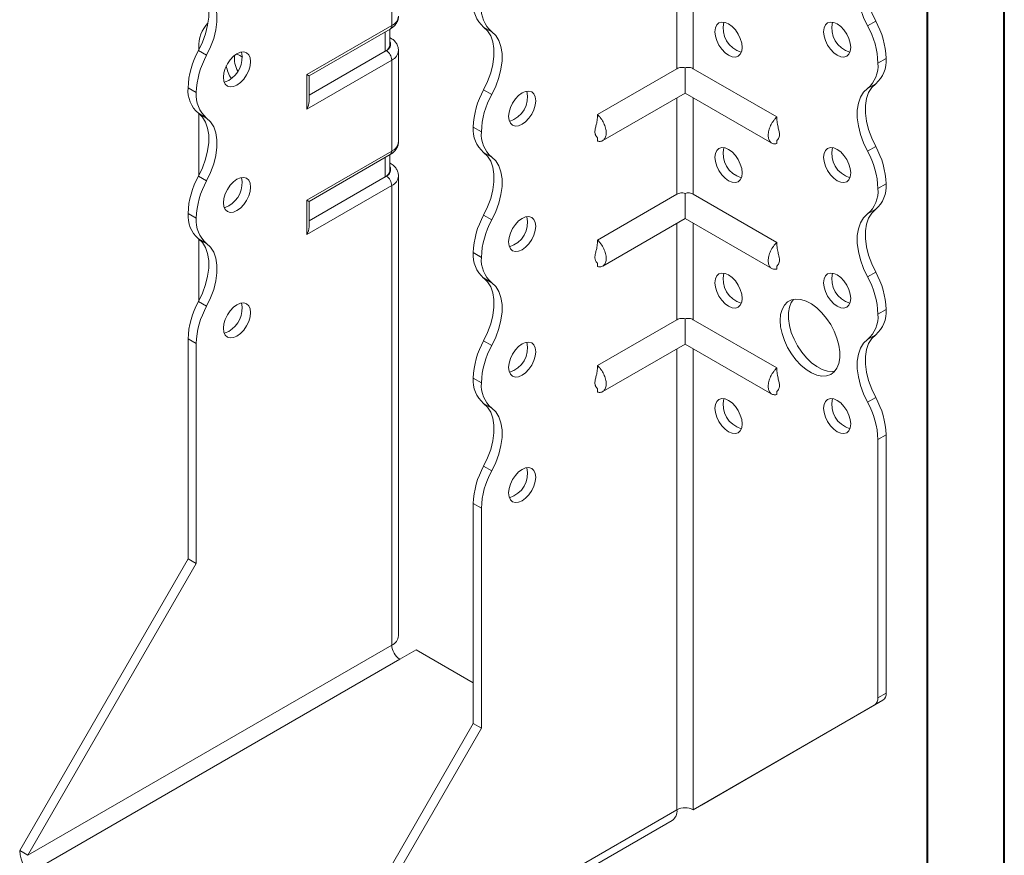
# Model space of a CAD drawing. Header units: millimetres. Extents: x 0 to 210, y 0 to 297.
# Tile 3 of 6: x 146 to 210, y 57 to 111. Entities that reach past the tile are written whole.
import ezdxf

# ---------------------------------------------------------------- set-up
doc = ezdxf.new("R2010")
doc.units = ezdxf.units.MM

msp = doc.modelspace()

# ---------------------------------------------------------------- linework, layer by layer
at = {"color": 7, "linetype": 'Continuous', "lineweight": 40}
for p, q in [((210.079, 0.215), (210.079, 297.215)), ((205.079, 5.215), (205.079, 292.215))]:
    msp.add_line(p, q, dxfattribs=at)
at = {"color": 7, "linetype": 'Continuous', "lineweight": 15}
for p, q in [((170.211, 110.995), (170.211, 116.915)), ((188.772, 114.462), (188.772, 108.186)), ((189.833, 108.186), (189.833, 114.462)), ((164.685, 107.805), (170.211, 110.995)), ((176.719, 110.592), (176.189, 110.898)), ((201.178, 110.979), (201.709, 111.285)), ((164.831, 107.72), (170.107, 110.766)), ((169.791, 109.324), (169.791, 110.583)), ((170.084, 109.732), (170.084, 110.752)), ((170.107, 110.203), (170.084, 110.216)), ((170.107, 110.203), (170.084, 110.214)), ((157.628, 109.364), (158.158, 109.058)), ((157.66, 109.565), (157.66, 109.425)), ((169.791, 109.324), (164.831, 106.46)), ((169.857, 109.362), (169.791, 109.324)), ((170.65, 103.442), (170.65, 109.362)), ((170.211, 108.749), (164.685, 105.559)), ((170.211, 102.829), (170.211, 108.749)), ((202.384, 108.854), (201.854, 108.548)), ((201.854, 108.547), (202.384, 108.854)), ((201.854, 108.548), (201.854, 108.547)), ((202.384, 108.854), (202.384, 108.854)), ((164.685, 105.559), (164.685, 107.805)), ((164.831, 106.052), (164.831, 107.72)), ((188.772, 108.186), (183.6, 105.2)), ((189.303, 108.241), (189.303, 106.603)), ((189.833, 108.186), (195.277, 105.043)), ((201.709, 107.203), (201.179, 106.897)), ((157.483, 106.628), (156.952, 106.934)), ((156.952, 106.933), (156.952, 106.934)), ((156.952, 106.933), (157.483, 106.627)), ((157.483, 106.627), (157.483, 106.628)), ((176.189, 106.815), (176.72, 106.509)), ((183.937, 103.506), (189.303, 106.603)), ((189.303, 106.603), (194.94, 103.349)), ((188.772, 106.297), (188.772, 100.021)), ((189.833, 100.021), (189.833, 106.297)), ((158.158, 104.976), (157.628, 105.282)), ((157.66, 105.259), (157.66, 101.26)), ((176.044, 104.077), (175.514, 104.384)), ((175.514, 104.383), (175.514, 104.384)), ((175.514, 104.383), (176.044, 104.077)), ((176.044, 104.077), (176.044, 104.077)), ((183.6, 103.695), (183.6, 103.472)), ((195.278, 103.532), (195.277, 103.315)), ((164.685, 99.639), (170.211, 102.829)), ((164.831, 99.555), (170.107, 102.6)), ((170.084, 101.566), (170.084, 102.587)), ((176.719, 102.426), (176.189, 102.732)), ((201.179, 102.813), (201.709, 103.119)), ((169.791, 101.158), (169.791, 102.418)), ((170.107, 102.037), (170.084, 102.051)), ((170.107, 102.037), (170.084, 102.048)), ((157.628, 101.199), (158.158, 100.893)), ((169.791, 101.158), (164.831, 98.295)), ((169.857, 101.196), (169.791, 101.158)), ((170.65, 71.29), (170.65, 101.196)), ((202.384, 100.689), (201.854, 100.383)), ((201.854, 100.382), (202.384, 100.688)), ((202.384, 100.689), (202.384, 100.688)), ((170.211, 100.584), (164.685, 97.394)), ((170.211, 70.678), (170.211, 100.584)), ((188.772, 100.021), (183.6, 97.035)), ((189.303, 100.075), (189.303, 98.438)), ((189.833, 100.021), (195.277, 96.878)), ((201.854, 100.383), (201.854, 100.382)), ((164.685, 97.394), (164.685, 99.639)), ((164.831, 97.887), (164.831, 99.555)), ((157.483, 98.463), (156.952, 98.769)), ((156.952, 98.768), (156.952, 98.769)), ((156.952, 98.768), (157.483, 98.462)), ((201.709, 99.037), (201.179, 98.731)), ((157.483, 98.462), (157.483, 98.463)), ((176.189, 98.649), (176.719, 98.343)), ((183.937, 95.34), (189.303, 98.438)), ((188.772, 98.131), (188.772, 91.855)), ((189.303, 98.438), (194.94, 95.183)), ((189.833, 91.855), (189.833, 98.131)), ((158.158, 96.811), (157.628, 97.117)), ((157.66, 97.093), (157.66, 93.094)), ((176.044, 95.913), (175.514, 96.219)), ((175.514, 96.218), (175.514, 96.219)), ((175.514, 96.218), (176.044, 95.911)), ((176.044, 95.911), (176.044, 95.913)), ((183.6, 95.529), (183.6, 95.307)), ((195.278, 95.367), (195.277, 95.149)), ((201.179, 94.648), (201.709, 94.954)), ((176.719, 94.261), (176.189, 94.567)), ((157.628, 93.034), (158.158, 92.728)), ((202.384, 92.524), (201.854, 92.218)), ((201.854, 92.217), (202.384, 92.523)), ((202.384, 92.524), (202.384, 92.523)), ((188.772, 91.855), (183.6, 88.869)), ((189.303, 91.91), (189.303, 90.272)), ((189.833, 91.855), (195.277, 88.712)), ((201.854, 92.218), (201.854, 92.217)), ((157.483, 90.296), (156.952, 90.603)), ((156.952, 76.293), (156.952, 90.603)), ((176.189, 90.484), (176.719, 90.177)), ((201.709, 90.872), (201.179, 90.566)), ((157.483, 75.987), (157.483, 90.296)), ((183.937, 87.175), (189.303, 90.272)), ((188.772, 89.966), (188.772, 59.963)), ((189.303, 90.272), (194.94, 87.018)), ((189.833, 59.963), (189.833, 89.966)), ((176.044, 87.747), (175.514, 88.053)), ((175.514, 88.053), (176.044, 87.747)), ((175.514, 88.053), (175.514, 88.053)), ((176.044, 87.747), (176.044, 87.747)), ((183.6, 87.364), (183.6, 87.141)), ((195.278, 87.201), (195.277, 86.984)), ((201.179, 86.482), (201.709, 86.789)), ((176.72, 86.095), (176.189, 86.401)), ((202.384, 84.359), (201.854, 84.052)), ((201.854, 84.052), (201.854, 67.243)), ((202.384, 84.359), (202.384, 67.549)), ((176.189, 82.319), (176.72, 82.012)), ((176.044, 79.581), (175.514, 79.887)), ((175.514, 65.578), (175.514, 79.887)), ((176.044, 65.271), (176.044, 79.581)), ((145.992, 57.309), (156.952, 76.293)), ((157.483, 75.987), (156.952, 76.293)), ((146.523, 57.003), (157.483, 75.987)), ((170.211, 70.678), (146.523, 57.003)), ((170.741, 69.76), (171.802, 70.372)), ((175.514, 68.229), (171.802, 70.372)), ((147.053, 56.085), (170.741, 69.76)), ((201.854, 67.243), (202.384, 67.549)), ((189.833, 59.963), (201.647, 66.785)), ((190.363, 60.269), (202.177, 67.091)), ((202.177, 67.091), (201.647, 66.785)), ((164.554, 46.594), (175.514, 65.578)), ((175.514, 65.578), (176.044, 65.271)), ((165.084, 46.288), (176.044, 65.271)), ((189.833, 59.963), (190.363, 60.269)), ((165.084, 46.288), (188.772, 59.963)), ((188.772, 59.963), (188.772, 59.963)), ((164.773, 45.601), (188.462, 59.276)), ((146.523, 57.003), (145.992, 57.309))]:
    msp.add_line(p, q, dxfattribs=at)
at = {"color": 7, "linetype": 'Continuous', "lineweight": 15, "flags": 128}
for points in [[(201.709, 115.368), (201.449, 115.123), (201.248, 114.8), (201.112, 114.409), (201.042, 113.96), (201.042, 113.463), (201.112, 112.934), (201.248, 112.385), (201.449, 111.83), (201.709, 111.285)], [(201.178, 110.979), (200.919, 111.524), (200.718, 112.079), (200.581, 112.628), (200.512, 113.157), (200.512, 113.653), (200.581, 114.103), (200.718, 114.494), (200.919, 114.817), (201.178, 115.062)], [(157.628, 113.448), (157.887, 113.202), (158.088, 112.88), (158.225, 112.489), (158.294, 112.039), (158.294, 111.543), (158.225, 111.013), (158.088, 110.464), (157.887, 109.909), (157.628, 109.364)], [(158.158, 109.058), (158.417, 109.603), (158.618, 110.158), (158.755, 110.707), (158.825, 111.237), (158.825, 111.733), (158.755, 112.182), (158.618, 112.574), (158.417, 112.896), (158.158, 113.142)], [(176.189, 106.815), (176.449, 107.36), (176.65, 107.914), (176.787, 108.464), (176.856, 108.993), (176.856, 109.489), (176.786, 109.939), (176.65, 110.33), (176.449, 110.652), (176.189, 110.898)], [(191.247, 110.588), (191.277, 110.835), (191.366, 111.03), (191.506, 111.161), (191.689, 111.217), (191.902, 111.196), (192.131, 111.099), (192.36, 110.932), (192.573, 110.707), (192.756, 110.439), (192.896, 110.147), (192.985, 109.849), (193.015, 109.568), (192.985, 109.321), (192.896, 109.126), (192.756, 108.996), (192.573, 108.939), (192.36, 108.96), (192.131, 109.057), (191.902, 109.224), (191.689, 109.449), (191.506, 109.717), (191.366, 110.01), (191.277, 110.307), (191.247, 110.588)], [(198.318, 110.589), (198.348, 110.836), (198.437, 111.031), (198.577, 111.161), (198.76, 111.218), (198.973, 111.197), (199.202, 111.099), (199.431, 110.933), (199.644, 110.708), (199.827, 110.44), (199.968, 110.147), (200.056, 109.85), (200.086, 109.569), (200.056, 109.322), (199.968, 109.127), (199.827, 108.996), (199.644, 108.94), (199.431, 108.961), (199.202, 109.058), (198.973, 109.225), (198.76, 109.45), (198.577, 109.718), (198.437, 110.01), (198.348, 110.307), (198.318, 110.589)], [(176.72, 106.509), (176.979, 107.054), (177.18, 107.608), (177.317, 108.157), (177.386, 108.687), (177.386, 109.183), (177.317, 109.633), (177.18, 110.024), (176.979, 110.346), (176.719, 110.592)], [(160.134, 109.158), (159.906, 108.992), (159.692, 108.767), (159.509, 108.499), (159.369, 108.206), (159.281, 107.909), (159.251, 107.628), (159.281, 107.381), (159.369, 107.186), (159.509, 107.055), (159.692, 106.999), (159.906, 107.02), (160.134, 107.117), (160.363, 107.284), (160.576, 107.509), (160.759, 107.777), (160.9, 108.069), (160.988, 108.367), (161.018, 108.648), (160.988, 108.895), (160.9, 109.09), (160.759, 109.22), (160.576, 109.277), (160.363, 109.256), (160.134, 109.158)], [(160.488, 108.932), (160.311, 109.054), (160.11, 109.144)], [(159.604, 107.423), (159.375, 107.326), (159.303, 107.311)], [(201.709, 107.203), (201.449, 106.957), (201.249, 106.635), (201.112, 106.244), (201.042, 105.794), (201.042, 105.298), (201.112, 104.768), (201.249, 104.219), (201.449, 103.665), (201.709, 103.119)], [(178.696, 106.609), (178.467, 106.442), (178.254, 106.217), (178.071, 105.949), (177.931, 105.656), (177.842, 105.359), (177.812, 105.078), (177.842, 104.831), (177.931, 104.636), (178.071, 104.505), (178.254, 104.449), (178.467, 104.47), (178.696, 104.567), (178.925, 104.734), (179.138, 104.959), (179.321, 105.227), (179.461, 105.519), (179.55, 105.817), (179.58, 106.098), (179.55, 106.345), (179.461, 106.54), (179.321, 106.67), (179.138, 106.727), (178.925, 106.706), (178.696, 106.609)], [(201.179, 102.813), (200.919, 103.358), (200.718, 103.913), (200.581, 104.462), (200.512, 104.992), (200.512, 105.488), (200.581, 105.938), (200.718, 106.329), (200.919, 106.651), (201.179, 106.897)], [(157.628, 105.282), (157.887, 105.037), (158.088, 104.714), (158.225, 104.323), (158.294, 103.874), (158.294, 103.377), (158.225, 102.848), (158.088, 102.299), (157.887, 101.744), (157.628, 101.199)], [(158.158, 100.893), (158.417, 101.438), (158.618, 101.992), (158.755, 102.542), (158.825, 103.071), (158.825, 103.567), (158.755, 104.017), (158.618, 104.408), (158.417, 104.731), (158.158, 104.976)], [(176.189, 98.649), (176.449, 99.194), (176.65, 99.749), (176.786, 100.298), (176.856, 100.828), (176.856, 101.324), (176.786, 101.773), (176.65, 102.164), (176.449, 102.487), (176.189, 102.732)], [(191.247, 102.423), (191.277, 102.67), (191.366, 102.865), (191.506, 102.995), (191.689, 103.052), (191.902, 103.031), (192.131, 102.933), (192.36, 102.767), (192.573, 102.542), (192.756, 102.274), (192.896, 101.981), (192.985, 101.684), (193.015, 101.402), (192.985, 101.156), (192.896, 100.96), (192.756, 100.83), (192.573, 100.774), (192.36, 100.795), (192.131, 100.892), (191.902, 101.059), (191.689, 101.284), (191.506, 101.552), (191.366, 101.844), (191.277, 102.141), (191.247, 102.423)], [(198.318, 102.424), (198.348, 102.67), (198.437, 102.866), (198.577, 102.996), (198.76, 103.052), (198.973, 103.031), (199.202, 102.934), (199.431, 102.767), (199.644, 102.542), (199.827, 102.274), (199.968, 101.982), (200.056, 101.685), (200.086, 101.403), (200.056, 101.156), (199.968, 100.961), (199.827, 100.831), (199.644, 100.774), (199.431, 100.795), (199.202, 100.893), (198.973, 101.06), (198.76, 101.285), (198.577, 101.552), (198.437, 101.845), (198.348, 102.142), (198.318, 102.424)], [(176.719, 98.343), (176.979, 98.888), (177.18, 99.442), (177.317, 99.992), (177.386, 100.521), (177.386, 101.018), (177.317, 101.467), (177.18, 101.858), (176.979, 102.181), (176.719, 102.426)], [(160.134, 100.993), (159.906, 100.826), (159.692, 100.601), (159.509, 100.333), (159.369, 100.041), (159.281, 99.744), (159.251, 99.462), (159.281, 99.215), (159.369, 99.02), (159.509, 98.89), (159.692, 98.833), (159.906, 98.854), (160.134, 98.952), (160.363, 99.119), (160.576, 99.344), (160.759, 99.611), (160.9, 99.904), (160.988, 100.201), (161.018, 100.483), (160.988, 100.729), (160.9, 100.925), (160.759, 101.055), (160.576, 101.111), (160.363, 101.09), (160.134, 100.993)], [(159.604, 99.258), (159.375, 99.161), (159.303, 99.145)], [(201.179, 94.648), (200.919, 95.193), (200.718, 95.748), (200.581, 96.297), (200.512, 96.826), (200.512, 97.323), (200.581, 97.772), (200.718, 98.163), (200.919, 98.486), (201.179, 98.731)], [(201.709, 99.037), (201.449, 98.792), (201.249, 98.469), (201.112, 98.078), (201.042, 97.629), (201.042, 97.133), (201.112, 96.603), (201.249, 96.054), (201.449, 95.499), (201.709, 94.954)], [(178.696, 98.443), (178.467, 98.276), (178.254, 98.051), (178.071, 97.783), (177.931, 97.491), (177.842, 97.194), (177.812, 96.912), (177.842, 96.665), (177.931, 96.47), (178.071, 96.34), (178.254, 96.283), (178.467, 96.304), (178.696, 96.402), (178.925, 96.569), (179.138, 96.794), (179.321, 97.062), (179.461, 97.354), (179.55, 97.651), (179.58, 97.933), (179.55, 98.179), (179.461, 98.375), (179.321, 98.505), (179.138, 98.562), (178.925, 98.54), (178.696, 98.443)], [(157.628, 97.117), (157.887, 96.871), (158.088, 96.549), (158.225, 96.158), (158.294, 95.708), (158.294, 95.212), (158.225, 94.683), (158.088, 94.133), (157.887, 93.579), (157.628, 93.034)], [(158.158, 92.728), (158.418, 93.273), (158.618, 93.827), (158.755, 94.376), (158.825, 94.906), (158.825, 95.402), (158.755, 95.851), (158.618, 96.243), (158.418, 96.565), (158.158, 96.811)], [(191.247, 94.258), (191.277, 94.504), (191.366, 94.7), (191.506, 94.83), (191.689, 94.886), (191.902, 94.865), (192.131, 94.768), (192.36, 94.601), (192.573, 94.376), (192.756, 94.108), (192.896, 93.816), (192.985, 93.519), (193.015, 93.237), (192.985, 92.99), (192.896, 92.795), (192.756, 92.665), (192.573, 92.608), (192.36, 92.629), (192.131, 92.727), (191.902, 92.893), (191.689, 93.118), (191.506, 93.386), (191.366, 93.679), (191.277, 93.976), (191.247, 94.258)], [(198.318, 94.258), (198.348, 94.505), (198.437, 94.7), (198.577, 94.83), (198.76, 94.887), (198.973, 94.866), (199.202, 94.769), (199.431, 94.602), (199.644, 94.377), (199.827, 94.109), (199.968, 93.816), (200.056, 93.519), (200.086, 93.238), (200.056, 92.991), (199.968, 92.796), (199.827, 92.665), (199.644, 92.609), (199.431, 92.63), (199.202, 92.727), (198.973, 92.894), (198.76, 93.119), (198.577, 93.387), (198.437, 93.68), (198.348, 93.977), (198.318, 94.258)], [(176.189, 90.484), (176.449, 91.029), (176.65, 91.583), (176.786, 92.132), (176.856, 92.662), (176.856, 93.158), (176.786, 93.608), (176.65, 93.999), (176.449, 94.322), (176.189, 94.567)], [(176.719, 90.177), (176.979, 90.723), (177.18, 91.277), (177.317, 91.826), (177.386, 92.356), (177.386, 92.852), (177.317, 93.302), (177.18, 93.693), (176.979, 94.015), (176.719, 94.261)], [(160.134, 92.828), (159.906, 92.661), (159.692, 92.436), (159.509, 92.168), (159.369, 91.875), (159.281, 91.578), (159.251, 91.297), (159.281, 91.05), (159.369, 90.855), (159.509, 90.724), (159.692, 90.668), (159.906, 90.689), (160.134, 90.786), (160.363, 90.953), (160.576, 91.178), (160.759, 91.446), (160.9, 91.739), (160.988, 92.036), (161.018, 92.317), (160.988, 92.564), (160.9, 92.759), (160.759, 92.89), (160.576, 92.946), (160.363, 92.925), (160.134, 92.828)], [(195.49, 91.808), (195.521, 92.191), (195.614, 92.526), (195.765, 92.801), (195.97, 93.009), (196.222, 93.141), (196.513, 93.195), (196.833, 93.168), (197.173, 93.062), (197.522, 92.879), (197.867, 92.625), (198.199, 92.309), (198.506, 91.941), (198.778, 91.533), (199.007, 91.097), (199.186, 90.649), (199.309, 90.201), (199.371, 89.769), (199.371, 89.366), (199.309, 89.006), (199.186, 88.7), (199.007, 88.458), (198.778, 88.287), (198.506, 88.193), (198.199, 88.18), (197.867, 88.247), (197.522, 88.392), (197.173, 88.611), (196.833, 88.897), (196.513, 89.24), (196.222, 89.63), (195.97, 90.054), (195.765, 90.498), (195.614, 90.948), (195.521, 91.389), (195.49, 91.808)], [(196.35, 93.176), (196.213, 92.978), (196.09, 92.671), (196.028, 92.311), (196.028, 91.909), (196.09, 91.477), (196.213, 91.029), (196.391, 90.58), (196.621, 90.145), (196.893, 89.736), (197.2, 89.368), (197.532, 89.053), (197.877, 88.799), (198.226, 88.616), (198.566, 88.509), (198.886, 88.483), (199.049, 88.502)], [(159.604, 91.092), (159.375, 90.995), (159.303, 90.98)], [(178.696, 90.278), (178.467, 90.111), (178.254, 89.886), (178.071, 89.618), (177.931, 89.325), (177.842, 89.028), (177.812, 88.747), (177.842, 88.5), (177.931, 88.305), (178.071, 88.175), (178.254, 88.118), (178.467, 88.139), (178.696, 88.236), (178.925, 88.403), (179.138, 88.628), (179.321, 88.896), (179.461, 89.189), (179.55, 89.486), (179.58, 89.767), (179.55, 90.014), (179.461, 90.209), (179.321, 90.34), (179.138, 90.396), (178.925, 90.375), (178.696, 90.278)], [(201.179, 86.482), (200.919, 87.028), (200.718, 87.582), (200.581, 88.131), (200.512, 88.661), (200.512, 89.157), (200.581, 89.607), (200.718, 89.998), (200.919, 90.32), (201.179, 90.566)], [(201.709, 90.872), (201.449, 90.627), (201.249, 90.304), (201.112, 89.913), (201.042, 89.463), (201.042, 88.967), (201.112, 88.438), (201.249, 87.888), (201.449, 87.334), (201.709, 86.789)], [(191.247, 86.092), (191.277, 86.339), (191.366, 86.534), (191.506, 86.664), (191.689, 86.721), (191.902, 86.7), (192.131, 86.603), (192.36, 86.436), (192.573, 86.211), (192.756, 85.943), (192.896, 85.65), (192.985, 85.353), (193.015, 85.072), (192.985, 84.825), (192.896, 84.63), (192.756, 84.499), (192.573, 84.443), (192.36, 84.464), (192.131, 84.561), (191.902, 84.728), (191.689, 84.953), (191.506, 85.221), (191.366, 85.513), (191.277, 85.811), (191.247, 86.092)], [(198.318, 86.093), (198.348, 86.34), (198.437, 86.535), (198.577, 86.665), (198.76, 86.722), (198.973, 86.701), (199.202, 86.603), (199.431, 86.436), (199.644, 86.211), (199.827, 85.943), (199.968, 85.651), (200.056, 85.354), (200.086, 85.072), (200.056, 84.826), (199.968, 84.63), (199.827, 84.5), (199.644, 84.443), (199.431, 84.465), (199.202, 84.562), (198.973, 84.729), (198.76, 84.954), (198.577, 85.222), (198.437, 85.514), (198.348, 85.811), (198.318, 86.093)], [(176.189, 82.319), (176.449, 82.864), (176.65, 83.418), (176.787, 83.967), (176.856, 84.497), (176.856, 84.993), (176.787, 85.442), (176.65, 85.833), (176.449, 86.156), (176.189, 86.401)], [(176.72, 82.012), (176.979, 82.557), (177.18, 83.112), (177.317, 83.661), (177.386, 84.191), (177.386, 84.687), (177.317, 85.136), (177.18, 85.527), (176.979, 85.85), (176.72, 86.095)], [(178.696, 82.112), (178.467, 81.945), (178.254, 81.72), (178.071, 81.453), (177.931, 81.16), (177.842, 80.863), (177.812, 80.581), (177.842, 80.335), (177.931, 80.139), (178.071, 80.009), (178.254, 79.953), (178.467, 79.974), (178.696, 80.071), (178.925, 80.238), (179.138, 80.463), (179.321, 80.731), (179.461, 81.023), (179.55, 81.32), (179.58, 81.602), (179.55, 81.849), (179.461, 82.044), (179.321, 82.174), (179.138, 82.231), (178.925, 82.21), (178.696, 82.112)]]:
    msp.add_lwpolyline(points, dxfattribs=at)
at = {"color": 7, "linetype": 'Continuous', "lineweight": 15}
for centre, radius, start, end in [((177.466, 112.383), 1.959, 175.16254, 229.32327), ((177.996, 112.077), 1.959, 175.16254, 229.32327), ((169.899, 111.682), 0.754, 294.37466, 354.3052), ((159.661, 109.722), 2.008, 134.70158, 184.47927), ((169.966, 110.968), 0.246, 305.01333, 6.29885), ((193.429, 110.828), 1.645, 166.50195, 253.49268), ((200.5, 110.828), 1.645, 166.50195, 253.49268), ((196.545, 108.383), 5.312, 1.78232, 29.26309), ((197.075, 108.689), 5.312, 1.78232, 29.26309), ((169.584, 109.782), 0.503, 294.37466, 354.3052), ((169.708, 109.766), 0.431, 290.26685, 29.20572), ((162.258, 106.769), 5.308, 150.73258, 178.21727), ((162.789, 106.463), 5.308, 150.73258, 178.21727), ((158.733, 108.926), 1.737, 300.09623, 11.47264), ((161.552, 108.844), 1.589, 172.49112, 211.152), ((169.443, 108.714), 0.768, 2.60548, 57.39452), ((169.914, 109.425), 0.738, 293.67031, 355.27146), ((161.39, 108.665), 1.973, 188.68352, 214.85578), ((199.902, 108.382), 1.959, 310.67673, 4.83746), ((200.432, 108.688), 1.959, 310.67673, 4.83746), ((158.904, 106.768), 1.959, 175.16254, 229.32327), ((159.435, 106.462), 1.959, 175.16254, 229.32327), ((180.823, 104.218), 5.312, 150.73691, 178.21768), ((181.353, 103.912), 5.312, 150.73691, 178.21768), ((177.398, 106.337), 1.645, 286.50732, 13.49805), ((177.466, 104.218), 1.959, 175.16254, 229.32327), ((177.996, 103.912), 1.959, 175.16254, 229.32327), ((169.899, 103.517), 0.754, 294.37466, 354.3052), ((169.966, 102.802), 0.246, 305.01333, 6.29885), ((193.429, 102.662), 1.645, 166.50195, 253.49268), ((200.5, 102.663), 1.645, 166.50195, 253.49268), ((196.548, 100.218), 5.308, 1.78273, 29.26742), ((197.078, 100.524), 5.308, 1.78273, 29.26742), ((169.584, 101.616), 0.503, 294.37466, 354.3052), ((169.708, 101.6), 0.431, 290.26685, 29.20572), ((162.258, 98.604), 5.308, 150.73258, 178.21727), ((162.789, 98.298), 5.308, 150.73258, 178.21727), ((158.733, 100.76), 1.737, 300.09623, 11.47264), ((169.443, 100.549), 0.768, 2.60548, 57.39452), ((169.914, 101.26), 0.738, 293.67031, 355.27146), ((200.432, 100.523), 1.959, 310.67673, 4.83746), ((199.902, 100.217), 1.959, 310.67673, 4.83746), ((158.906, 98.603), 1.96, 175.16429, 229.31203), ((159.436, 98.297), 1.96, 175.16429, 229.31203), ((180.82, 96.054), 5.308, 150.73258, 178.21727), ((181.35, 95.748), 5.308, 150.73258, 178.21727), ((177.398, 98.172), 1.645, 286.50732, 13.49805), ((177.466, 96.052), 1.959, 175.16254, 229.32327), ((177.996, 95.746), 1.959, 175.16254, 229.32327), ((193.429, 94.497), 1.645, 166.50195, 253.49268), ((200.5, 94.497), 1.645, 166.50195, 253.49268), ((197.078, 92.359), 5.308, 1.78273, 29.26742), ((196.548, 92.053), 5.308, 1.78273, 29.26742), ((162.262, 90.437), 5.312, 150.73691, 178.21768), ((158.733, 92.595), 1.737, 300.09623, 11.47264), ((162.792, 90.131), 5.312, 150.73691, 178.21768), ((200.432, 92.358), 1.959, 310.67673, 4.83746), ((199.902, 92.051), 1.959, 310.67673, 4.83746), ((180.82, 87.888), 5.308, 150.73258, 178.21727), ((177.398, 90.007), 1.645, 286.50732, 13.49805), ((181.35, 87.582), 5.308, 150.73258, 178.21727), ((177.467, 87.888), 1.96, 175.16429, 229.31203), ((177.998, 87.582), 1.96, 175.16429, 229.31203), ((193.429, 86.331), 1.645, 166.50195, 253.49268), ((200.5, 86.332), 1.645, 166.50195, 253.49268), ((197.078, 84.193), 5.308, 1.78273, 29.26742), ((196.548, 83.887), 5.308, 1.78273, 29.26742), ((180.823, 79.722), 5.312, 150.73691, 178.21768), ((177.398, 81.841), 1.645, 286.50732, 13.49805), ((181.353, 79.416), 5.312, 150.73691, 178.21768), ((169.899, 71.365), 0.754, 294.37466, 354.3052), ((171.362, 70.73), 1.153, 182.60548, 237.39452), ((201.883, 67.5), 0.503, 305.69804, 5.62038), ((201.353, 67.193), 0.503, 305.69804, 5.62038), ((188.037, 59.882), 0.739, 305.01333, 6.29885), ((189.303, 58.939), 1.153, 62.60967, 117.39033), ((148.295, 57.414), 2.305, 182.60548, 237.39452)]:
    msp.add_arc(centre, radius, start, end, dxfattribs=at)
for centre, major_axis, ratio, start_param, end_param in [((164.331, 108.009), (0.5, -0.289), 0.00007, 0.000041, 0.785439), ((164.331, 105.763), (0.354, 0.612), 0.577335, 4.71243, 5.497828), ((164.331, 99.843), (0.5, -0.289), 0.00007, 0.000041, 0.785439), ((164.331, 97.598), (0.354, 0.612), 0.577335, 4.71243, 5.497828)]:
    msp.add_ellipse(centre, major_axis=major_axis, ratio=ratio, start_param=start_param, end_param=end_param, dxfattribs=at)
for points, knots in [([(170.107, 110.766), (170.158, 110.798), (170.286, 110.879), (170.453, 111.041), (170.583, 111.256), (170.649, 111.45), (170.642, 111.567), (170.64, 111.603)], [0, 0, 0, 0, 0.167593, 0.423529, 0.663101, 0.894197, 1, 1, 1, 1]), ([(170.64, 109.365), (170.641, 109.412), (170.645, 109.542), (170.569, 109.743), (170.433, 109.95), (170.272, 110.1), (170.152, 110.175), (170.107, 110.203)], [0, 0, 0, 0, 0.1363693, 0.3731235, 0.607174, 0.8512994, 1, 1, 1, 1]), ([(189.303, 108.241), (189.256, 108.255), (189.208, 108.264), (189.113, 108.272), (189.066, 108.271), (188.928, 108.255), (188.843, 108.227), (188.772, 108.186)], [0, 0, 0, 0, 0.25, 0.25, 0.5, 0.5, 1, 1, 1, 1]), ([(189.833, 108.186), (189.798, 108.207), (189.759, 108.224), (189.676, 108.251), (189.632, 108.261), (189.494, 108.277), (189.397, 108.27), (189.303, 108.241)], [0, 0, 0, 0, 0.25, 0.25, 0.5, 0.5, 1, 1, 1, 1]), ([(183.6, 103.472), (183.64, 103.461), (183.68, 103.456), (183.757, 103.453), (183.793, 103.456), (183.862, 103.471), (183.894, 103.483), (183.955, 103.515), (183.983, 103.535), (184.034, 103.583), (184.056, 103.611), (184.095, 103.674), (184.112, 103.709), (184.139, 103.786), (184.149, 103.827), (184.162, 103.914), (184.165, 103.961), (184.165, 104.058), (184.162, 104.108), (184.149, 104.211), (184.139, 104.264), (184.099, 104.425), (184.059, 104.534), (183.958, 104.748), (183.897, 104.849), (183.793, 104.993), (183.757, 105.038), (183.68, 105.124), (183.64, 105.163), (183.6, 105.2)], [0, 0, 0, 0, 0.0625, 0.0625, 0.125, 0.125, 0.1875, 0.1875, 0.25, 0.25, 0.3125, 0.3125, 0.375, 0.375, 0.4375, 0.4375, 0.5, 0.5, 0.5625, 0.5625, 0.625, 0.625, 0.75, 0.75, 0.875, 0.875, 0.9375, 0.9375, 1, 1, 1, 1]), ([(183.6, 104.996), (183.586, 104.879), (183.564, 104.68), (183.494, 104.441), (183.453, 104.263), (183.431, 104.111), (183.436, 103.978), (183.46, 103.888), (183.497, 103.807), (183.564, 103.744), (183.587, 103.7), (183.6, 103.676)], [0, 0, 0, 0, 0.183504, 0.31194, 0.386743, 0.467744, 0.560177, 0.6132, 0.6742, 0.824602, 1, 1, 1, 1]), ([(195.277, 105.043), (195.238, 105.006), (195.198, 104.966), (195.121, 104.881), (195.084, 104.836), (195.016, 104.741), (194.983, 104.692), (194.923, 104.59), (194.894, 104.537), (194.844, 104.431), (194.822, 104.378), (194.782, 104.27), (194.766, 104.215), (194.739, 104.108), (194.729, 104.055), (194.715, 103.952), (194.712, 103.901), (194.712, 103.756), (194.725, 103.667), (194.779, 103.514), (194.818, 103.451), (194.919, 103.354), (194.98, 103.322), (195.084, 103.299), (195.121, 103.296), (195.197, 103.299), (195.238, 103.304), (195.277, 103.315)], [0, 0, 0, 0, 0.0625, 0.0625, 0.125, 0.125, 0.1875, 0.1875, 0.25, 0.25, 0.3125, 0.3125, 0.375, 0.375, 0.4375, 0.4375, 0.5, 0.5, 0.625, 0.625, 0.75, 0.75, 0.875, 0.875, 0.9375, 0.9375, 1, 1, 1, 1]), ([(195.283, 103.521), (195.285, 103.521), (195.292, 103.522), (195.34, 103.581), (195.402, 103.684), (195.437, 103.795), (195.445, 103.897), (195.44, 104.013), (195.403, 104.211), (195.319, 104.493), (195.292, 104.717), (195.278, 104.839)], [0, 0, 0, 0, 0.08308, 0.205474, 0.329774, 0.435047, 0.48189, 0.527082, 0.637091, 0.80214, 1, 1, 1, 1]), ([(170.107, 102.6), (170.158, 102.632), (170.286, 102.713), (170.453, 102.876), (170.583, 103.091), (170.649, 103.285), (170.642, 103.401), (170.64, 103.438)], [0, 0, 0, 0, 0.167593, 0.423529, 0.663101, 0.894197, 1, 1, 1, 1]), ([(170.64, 101.2), (170.641, 101.247), (170.645, 101.376), (170.569, 101.578), (170.433, 101.784), (170.272, 101.935), (170.152, 102.009), (170.107, 102.037)], [0, 0, 0, 0, 0.136369, 0.373124, 0.607174, 0.851299, 1, 1, 1, 1]), ([(189.303, 100.075), (189.256, 100.089), (189.208, 100.099), (189.113, 100.107), (189.066, 100.106), (188.928, 100.09), (188.843, 100.062), (188.772, 100.021)], [0, 0, 0, 0, 0.25, 0.25, 0.5, 0.5, 1, 1, 1, 1]), ([(189.833, 100.021), (189.798, 100.041), (189.759, 100.058), (189.676, 100.085), (189.632, 100.095), (189.494, 100.111), (189.397, 100.104), (189.303, 100.075)], [0, 0, 0, 0, 0.25, 0.25, 0.5, 0.5, 1, 1, 1, 1]), ([(183.6, 96.831), (183.586, 96.714), (183.564, 96.515), (183.494, 96.276), (183.453, 96.098), (183.431, 95.945), (183.436, 95.812), (183.46, 95.723), (183.497, 95.642), (183.564, 95.578), (183.587, 95.534), (183.6, 95.51)], [0, 0, 0, 0, 0.1835039, 0.3119402, 0.3867433, 0.4677443, 0.5601769, 0.6132004, 0.6741999, 0.8246021, 1, 1, 1, 1]), ([(183.6, 95.307), (183.64, 95.296), (183.68, 95.291), (183.757, 95.288), (183.793, 95.291), (183.862, 95.306), (183.894, 95.317), (183.955, 95.349), (183.983, 95.37), (184.034, 95.418), (184.056, 95.446), (184.095, 95.508), (184.112, 95.544), (184.139, 95.62), (184.149, 95.661), (184.162, 95.749), (184.165, 95.796), (184.165, 95.893), (184.162, 95.943), (184.149, 96.045), (184.139, 96.099), (184.099, 96.26), (184.059, 96.368), (183.958, 96.582), (183.897, 96.684), (183.793, 96.827), (183.757, 96.873), (183.68, 96.958), (183.64, 96.998), (183.6, 97.035)], [0, 0, 0, 0, 0.0625, 0.0625, 0.125, 0.125, 0.1875, 0.1875, 0.25, 0.25, 0.3125, 0.3125, 0.375, 0.375, 0.4375, 0.4375, 0.5, 0.5, 0.5625, 0.5625, 0.625, 0.625, 0.75, 0.75, 0.875, 0.875, 0.9375, 0.9375, 1, 1, 1, 1]), ([(195.277, 96.878), (195.238, 96.841), (195.198, 96.801), (195.121, 96.716), (195.084, 96.67), (195.016, 96.576), (194.983, 96.527), (194.923, 96.425), (194.894, 96.372), (194.844, 96.266), (194.822, 96.212), (194.782, 96.104), (194.766, 96.049), (194.739, 95.942), (194.729, 95.89), (194.715, 95.787), (194.712, 95.736), (194.712, 95.59), (194.725, 95.502), (194.779, 95.349), (194.818, 95.285), (194.919, 95.188), (194.98, 95.156), (195.084, 95.134), (195.121, 95.131), (195.197, 95.133), (195.238, 95.139), (195.277, 95.149)], [0, 0, 0, 0, 0.0625, 0.0625, 0.125, 0.125, 0.1875, 0.1875, 0.25, 0.25, 0.3125, 0.3125, 0.375, 0.375, 0.4375, 0.4375, 0.5, 0.5, 0.625, 0.625, 0.75, 0.75, 0.875, 0.875, 0.9375, 0.9375, 1, 1, 1, 1]), ([(195.283, 95.356), (195.285, 95.356), (195.292, 95.356), (195.34, 95.416), (195.402, 95.519), (195.437, 95.629), (195.445, 95.731), (195.44, 95.848), (195.403, 96.045), (195.319, 96.328), (195.292, 96.552), (195.278, 96.674)], [0, 0, 0, 0, 0.08308, 0.205474, 0.329774, 0.435047, 0.48189, 0.527082, 0.637091, 0.80214, 1, 1, 1, 1]), ([(189.303, 91.91), (189.256, 91.924), (189.208, 91.933), (189.113, 91.941), (189.066, 91.941), (188.928, 91.924), (188.843, 91.896), (188.772, 91.855)], [0, 0, 0, 0, 0.25, 0.25, 0.5, 0.5, 1, 1, 1, 1]), ([(189.833, 91.855), (189.798, 91.876), (189.759, 91.893), (189.676, 91.92), (189.632, 91.93), (189.494, 91.946), (189.397, 91.939), (189.303, 91.91)], [0, 0, 0, 0, 0.25, 0.25, 0.5, 0.5, 1, 1, 1, 1]), ([(183.6, 88.666), (183.586, 88.548), (183.564, 88.349), (183.494, 88.11), (183.453, 87.932), (183.431, 87.78), (183.436, 87.647), (183.46, 87.557), (183.497, 87.476), (183.564, 87.413), (183.587, 87.369), (183.6, 87.345)], [0, 0, 0, 0, 0.183504, 0.31194, 0.386743, 0.467744, 0.560177, 0.6132, 0.6742, 0.824602, 1, 1, 1, 1]), ([(183.6, 87.141), (183.64, 87.131), (183.68, 87.125), (183.757, 87.123), (183.793, 87.126), (183.862, 87.14), (183.894, 87.152), (183.955, 87.184), (183.983, 87.204), (184.034, 87.252), (184.056, 87.28), (184.095, 87.343), (184.112, 87.379), (184.139, 87.455), (184.149, 87.496), (184.162, 87.583), (184.165, 87.63), (184.165, 87.727), (184.162, 87.777), (184.149, 87.88), (184.139, 87.933), (184.099, 88.095), (184.059, 88.203), (183.958, 88.417), (183.897, 88.518), (183.793, 88.662), (183.757, 88.707), (183.68, 88.793), (183.64, 88.832), (183.6, 88.869)], [0, 0, 0, 0, 0.0625, 0.0625, 0.125, 0.125, 0.1875, 0.1875, 0.25, 0.25, 0.3125, 0.3125, 0.375, 0.375, 0.4375, 0.4375, 0.5, 0.5, 0.5625, 0.5625, 0.625, 0.625, 0.75, 0.75, 0.875, 0.875, 0.9375, 0.9375, 1, 1, 1, 1]), ([(195.277, 88.712), (195.238, 88.675), (195.198, 88.636), (195.121, 88.551), (195.084, 88.505), (195.016, 88.41), (194.983, 88.361), (194.923, 88.26), (194.894, 88.207), (194.844, 88.1), (194.822, 88.047), (194.782, 87.939), (194.766, 87.884), (194.739, 87.777), (194.729, 87.724), (194.715, 87.621), (194.712, 87.57), (194.712, 87.425), (194.725, 87.337), (194.779, 87.183), (194.818, 87.12), (194.919, 87.023), (194.98, 86.991), (195.084, 86.968), (195.121, 86.965), (195.197, 86.968), (195.238, 86.973), (195.277, 86.984)], [0, 0, 0, 0, 0.0625, 0.0625, 0.125, 0.125, 0.1875, 0.1875, 0.25, 0.25, 0.3125, 0.3125, 0.375, 0.375, 0.4375, 0.4375, 0.5, 0.5, 0.625, 0.625, 0.75, 0.75, 0.875, 0.875, 0.9375, 0.9375, 1, 1, 1, 1]), ([(195.283, 87.191), (195.285, 87.191), (195.292, 87.191), (195.34, 87.25), (195.402, 87.354), (195.437, 87.464), (195.445, 87.566), (195.44, 87.682), (195.403, 87.88), (195.319, 88.162), (195.292, 88.386), (195.278, 88.508)], [0, 0, 0, 0, 0.08308, 0.205474, 0.329774, 0.435047, 0.48189, 0.527082, 0.637091, 0.80214, 1, 1, 1, 1])]:
    msp.add_open_spline(points, degree=3, knots=knots, dxfattribs=at)
for points in [[(183.6, 105.2), (183.6, 105.132), (183.6, 105.064), (183.6, 104.996)], [(195.277, 105.043), (195.278, 104.975), (195.278, 104.907), (195.278, 104.839)], [(183.6, 97.035), (183.6, 96.967), (183.6, 96.899), (183.6, 96.831)], [(195.277, 96.878), (195.278, 96.81), (195.278, 96.742), (195.278, 96.674)], [(183.6, 88.869), (183.6, 88.801), (183.6, 88.733), (183.6, 88.666)], [(195.277, 88.712), (195.278, 88.644), (195.278, 88.576), (195.278, 88.508)]]:
    msp.add_open_spline(points, degree=3, dxfattribs=at)

doc.saveas('drawing.dxf')
